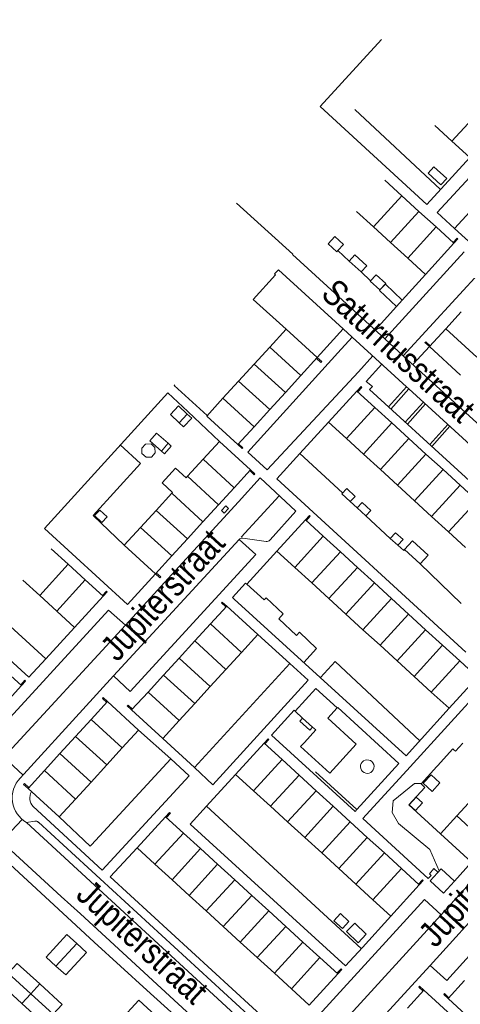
# Model space of a CAD drawing. Header units: metres. Extents: x 111546 to 149831, y 498798 to 507863.
# Tile 36 of 256: x 112617 to 112635, y 500527 to 500567. Entities that reach past the tile are written whole.
import ezdxf

# ---------------------------------------------------------------- set-up
doc = ezdxf.new("R2010")
doc.units = ezdxf.units.M
doc.layers.add('bladindeling', color=7, linetype='Continuous', lineweight=5)
doc.styles.add('Zaanstad', font='ARIALN.TTF')

msp = doc.modelspace()

# ---------------------------------------------------------------- linework, layer by layer
at = {"layer": 'bladindeling'}
for p, q in [((112630.5764, 500563.3169), (112634.0433, 500560.084)), ((112635.6482, 500563.2916), (112634.4999, 500562.0343)), ((112634.4999, 500562.0343), (112633.8128, 500562.6617)), ((112633.4896, 500559.477), (112635.2213, 500561.3754)), ((112631.7932, 500560.4553), (112632.4812, 500559.8277)), ((112631.3305, 500558.5702), (112632.4812, 500559.8277)), ((112632.4812, 500559.8277), (112633.169, 500559.2001)), ((112631.3305, 500558.5702), (112630.6425, 500559.1977)), ((112632.0187, 500557.9428), (112633.169, 500559.2001)), ((112633.169, 500559.2001), (112633.8575, 500558.5719)), ((112632.0187, 500557.9428), (112631.3305, 500558.5702)), ((112633.8575, 500558.5719), (112632.7123, 500557.3102)), ((112632.7123, 500557.3102), (112632.0187, 500557.9428)), ((112630.3571, 500557.1942), (112629.8977, 500557.617)), ((112631.7913, 500554.0568), (112634.9856, 500557.5656)), ((112633.4342, 500556.6519), (112632.7123, 500557.3102)), ((112632.5367, 500553.3709), (112635.7548, 500556.8805)), ((112630.8353, 500556.7563), (112631.2178, 500556.3962)), ((112633.4342, 500556.6519), (112632.4966, 500555.6182)), ((112631.5885, 500556.0267), (112631.201, 500556.3778)), ((112631.5885, 500556.0267), (112631.574, 500556.0105)), ((112627.8083, 500554.4417), (112626.4727, 500555.6428)), ((112631.4069, 500554.4077), (112632.26, 500555.3568)), ((112634.8761, 500555.1478), (112634.2471, 500554.4595)), ((112627.8083, 500554.4417), (112627.1501, 500553.7223)), ((112629.0653, 500553.2942), (112630.1088, 500554.4571)), ((112634.2471, 500554.4595), (112635.5039, 500553.3076)), ((112627.1501, 500553.7223), (112626.5209, 500553.0343)), ((112628.4074, 500552.5742), (112627.1501, 500553.7223)), ((112633.588, 500553.7384), (112632.9227, 500553.0185)), ((112626.5209, 500553.0343), (112625.8893, 500552.3439)), ((112627.7785, 500551.886), (112626.5209, 500553.0343)), ((112627.7785, 500551.886), (112628.4074, 500552.5742)), ((112625.8893, 500552.3439), (112625.2601, 500551.6561)), ((112627.1473, 500551.1953), (112625.8893, 500552.3439)), ((112632.6704, 500552.1158), (112631.9358, 500551.3095)), ((112627.1473, 500551.1953), (112627.7785, 500551.886)), ((112632.7555, 500552.0413), (112632.036, 500551.2178)), ((112626.5185, 500550.5071), (112625.2601, 500551.6561)), ((112633.3479, 500551.4982), (112632.61, 500550.6934)), ((112633.4313, 500551.4227), (112632.6991, 500550.612)), ((112623.8417, 500551.1182), (112625.1136, 500549.9149)), ((112626.5185, 500550.5071), (112627.1473, 500551.1953)), ((112631.3878, 500551.2864), (112630.238, 500550.0291)), ((112632.0754, 500550.6579), (112631.3878, 500551.2864)), ((112628.3625, 500549.4202), (112629.5168, 500550.6882)), ((112629.5168, 500550.6882), (112630.238, 500550.0291)), ((112632.0754, 500550.6579), (112630.9256, 500549.4005)), ((112632.7632, 500550.0293), (112632.0754, 500550.6579)), ((112634.3367, 500550.5943), (112633.5998, 500549.789)), ((112634.4132, 500550.5262), (112633.6858, 500549.7104)), ((112630.238, 500550.0291), (112630.9256, 500549.4005)), ((112632.7632, 500550.0293), (112631.6134, 500548.772)), ((112633.4509, 500549.4008), (112632.7632, 500550.0293)), ((112627.0451, 500548.7613), (112626.2638, 500549.476)), ((112630.0888, 500547.8354), (112628.3625, 500549.4202)), ((112630.9256, 500549.4005), (112631.6134, 500548.772)), ((112633.4509, 500549.4008), (112632.3011, 500548.1433)), ((112634.1387, 500548.7722), (112633.4509, 500549.4008)), ((112624.4545, 500549.1939), (112623.8231, 500548.5033)), ((112625.7125, 500548.0437), (112624.4545, 500549.1939)), ((112631.6134, 500548.772), (112632.3011, 500548.1433)), ((112634.1387, 500548.7722), (112632.9887, 500547.5147)), ((112634.8264, 500548.1435), (112634.1387, 500548.7722)), ((112623.8231, 500548.5033), (112623.771, 500548.4464)), ((112625.0813, 500547.353), (112623.8231, 500548.5033)), ((112632.3011, 500548.1433), (112632.9887, 500547.5147)), ((112634.8264, 500548.1435), (112633.6764, 500546.886)), ((112635.5142, 500547.515), (112634.8264, 500548.1435)), ((112623.1951, 500547.8165), (112622.5651, 500547.1273)), ((112623.2294, 500547.8539), (112623.1951, 500547.8165)), ((112624.4533, 500546.6662), (112623.1951, 500547.8165)), ((112625.0813, 500547.353), (112625.7125, 500548.0437)), ((112625.9904, 500546.0412), (112627.5288, 500547.7169)), ((112624.4533, 500546.6662), (112625.0813, 500547.353)), ((112630.6809, 500547.2261), (112630.3914, 500547.4794)), ((112632.9887, 500547.5147), (112633.6764, 500546.886)), ((112635.5142, 500547.515), (112634.3642, 500546.2575)), ((112620.0254, 500546.9196), (112621.2794, 500545.7211)), ((112622.5651, 500547.1273), (112621.9383, 500546.4417)), ((112623.8233, 500545.977), (112622.5651, 500547.1273)), ((112623.8233, 500545.977), (112624.4533, 500546.6662)), ((112632.0121, 500545.9983), (112631.0207, 500546.9116)), ((112633.6764, 500546.886), (112634.3642, 500546.2575)), ((112623.1965, 500545.2914), (112621.9383, 500546.4417)), ((112634.3642, 500546.2575), (112635.0519, 500545.6289)), ((112625.9112, 500545.9548), (112620.8432, 500540.4443)), ((112623.1965, 500545.2914), (112623.8233, 500545.977)), ((112627.0028, 500545.8771), (112626.0568, 500546.0061)), ((112628.1575, 500544.8243), (112629.3074, 500546.0823)), ((112629.3074, 500546.0823), (112629.9954, 500545.4536)), ((112618.33, 500545.5802), (112619.0175, 500544.9519)), ((112628.8455, 500544.1956), (112629.9954, 500545.4536)), ((112629.9954, 500545.4536), (112630.6836, 500544.8248)), ((112618.1122, 500541.1278), (112613.9029, 500544.999)), ((112617.8663, 500543.688), (112619.0175, 500544.9519)), ((112619.0175, 500544.9519), (112619.7051, 500544.3236)), ((112622.5386, 500544.5716), (112623.1965, 500545.2914)), ((112634.8673, 500543.3673), (112633.2226, 500544.9736)), ((112621.4069, 500543.3215), (112622.5386, 500544.5716)), ((112628.8455, 500544.1956), (112628.1575, 500544.8243)), ((112629.5336, 500543.567), (112630.6836, 500544.8248)), ((112630.6836, 500544.8248), (112631.3716, 500544.1961)), ((112617.8663, 500543.688), (112617.179, 500544.3167)), ((112619.7051, 500544.3236), (112618.5513, 500543.0613)), ((112626.9213, 500543.5121), (112626.2166, 500544.1485)), ((112629.5336, 500543.567), (112628.8455, 500544.1956)), ((112630.2216, 500542.9381), (112631.3716, 500544.1961)), ((112631.3716, 500544.1961), (112632.0598, 500543.5675)), ((112618.5513, 500543.0613), (112617.8663, 500543.688)), ((112630.2216, 500542.9381), (112629.5336, 500543.567)), ((112630.9098, 500542.3095), (112632.0598, 500543.5675)), ((112632.0598, 500543.5675), (112632.7478, 500542.9386)), ((112625.4096, 500543.2646), (112624.7505, 500542.5434)), ((112630.9098, 500542.3095), (112630.2216, 500542.9381)), ((112631.5979, 500541.6808), (112632.7478, 500542.9386)), ((112632.7478, 500542.9386), (112633.4359, 500542.31)), ((112621.3281, 500542.4983), (112616.4497, 500537.1899)), ((112619.2722, 500542.4018), (112618.1122, 500541.1278)), ((112624.7505, 500542.5434), (112624.121, 500541.8549)), ((112626.0064, 500541.3931), (112624.7505, 500542.5434)), ((112631.5979, 500541.6808), (112630.9098, 500542.3095)), ((112632.2859, 500541.0522), (112633.4359, 500542.31)), ((112633.4359, 500542.31), (112634.1239, 500541.6813)), ((112624.121, 500541.8549), (112623.4923, 500541.1672)), ((112624.121, 500541.8549), (112625.3776, 500540.7049)), ((112625.3776, 500540.7049), (112626.0064, 500541.3931)), ((112632.2859, 500541.0522), (112631.5979, 500541.6808)), ((112632.9741, 500540.4233), (112634.1239, 500541.6813)), ((112634.1239, 500541.6813), (112634.8107, 500541.0537)), ((112623.4923, 500541.1672), (112622.8637, 500540.4794)), ((112623.4923, 500541.1672), (112624.7491, 500540.0171)), ((112632.9741, 500540.4233), (112632.2859, 500541.0522)), ((112634.8107, 500541.0537), (112633.6626, 500539.7943)), ((112627.9564, 500540.9476), (112624.1069, 500536.7481)), ((112624.7491, 500540.0171), (112625.3776, 500540.7049)), ((112622.8637, 500540.4794), (112622.235, 500539.7918)), ((112622.8637, 500540.4794), (112624.1205, 500539.3293)), ((112633.6626, 500539.7943), (112632.9741, 500540.4233)), ((112622.235, 500539.7918), (112623.492, 500538.6416)), ((112624.1205, 500539.3293), (112624.7491, 500540.0171)), ((112629.8711, 500539.1542), (112629.0106, 500539.9368)), ((112634.3838, 500539.1354), (112633.6626, 500539.7943)), ((112620.6005, 500539.4073), (112619.9411, 500538.6865)), ((112623.492, 500538.6416), (112624.1205, 500539.3293)), ((112633.2648, 500537.8991), (112634.3838, 500539.1354)), ((112619.9411, 500538.6865), (112619.3135, 500538.0002)), ((112621.1979, 500537.5375), (112619.9411, 500538.6865)), ((112621.857, 500538.2587), (112623.153, 500537.0916)), ((112619.3135, 500538.0002), (112618.6841, 500537.3119)), ((112619.3135, 500538.0002), (112620.5687, 500536.849)), ((112620.5687, 500536.849), (112621.1979, 500537.5375)), ((112616.4225, 500537.1573), (112617.2011, 500536.4419)), ((112618.6841, 500537.3119), (112618.0546, 500536.6237)), ((112618.6841, 500537.3119), (112619.9397, 500536.1607)), ((112619.9602, 500533.6234), (112623.153, 500537.0916)), ((112627.6427, 500537.0682), (112626.4927, 500535.8096)), ((112628.331, 500536.4393), (112627.6427, 500537.0682)), ((112618.0546, 500536.6237), (112619.3105, 500535.4722)), ((112619.9397, 500536.1607), (112620.5687, 500536.849)), ((112625.7713, 500536.4686), (112626.4927, 500535.8096)), ((112628.331, 500536.4393), (112627.181, 500535.181)), ((112629.0192, 500535.8105), (112628.331, 500536.4393)), ((112630.6647, 500535.0513), (112628.9984, 500536.5757)), ((112619.3105, 500535.4722), (112619.9397, 500536.1607)), ((112626.4927, 500535.8096), (112627.181, 500535.181)), ((112629.0192, 500535.8105), (112627.8694, 500534.5523)), ((112629.7075, 500535.1819), (112629.0192, 500535.8105)), ((112635.325, 500535.4784), (112634.6943, 500534.7909)), ((112624.6005, 500535.188), (112630.8417, 500529.4362)), ((112627.181, 500535.181), (112627.8694, 500534.5523)), ((112629.7075, 500535.1819), (112628.5575, 500533.9235)), ((112630.3957, 500534.553), (112629.7075, 500535.1819)), ((112617.1533, 500534.6536), (112616.3138, 500533.7501)), ((112622.9461, 500534.758), (112623.6674, 500534.0993)), ((112634.6943, 500534.7909), (112635.9502, 500533.6394)), ((112617.3331, 500534.5281), (112617.6688, 500534.5762)), ((112627.0159, 500525.5967), (112617.3331, 500534.5281)), ((112617.8105, 500534.5326), (112626.943, 500526.1564)), ((112627.8694, 500534.5523), (112628.5575, 500533.9235)), ((112630.3957, 500534.553), (112629.2459, 500533.2949)), ((112631.0838, 500533.9242), (112630.3957, 500534.553)), ((112622.5171, 500532.8423), (112623.6674, 500534.0993)), ((112623.6674, 500534.0993), (112624.3558, 500533.4705)), ((112628.5575, 500533.9235), (112629.2459, 500533.2949)), ((112631.0838, 500533.9242), (112629.9342, 500532.6662)), ((112631.7722, 500533.2954), (112631.0838, 500533.9242)), ((112621.7959, 500533.5014), (112620.7034, 500532.3334)), ((112623.2051, 500532.2133), (112624.3558, 500533.4705)), ((112624.3558, 500533.4705), (112625.0441, 500532.8418)), ((112629.2459, 500533.2949), (112629.9342, 500532.6662)), ((112631.7722, 500533.2954), (112630.6225, 500532.0374)), ((112632.4595, 500532.6676), (112631.7722, 500533.2954)), ((112623.2051, 500532.2133), (112622.5171, 500532.8423)), ((112623.8933, 500531.5845), (112625.0441, 500532.8418)), ((112625.0441, 500532.8418), (112625.7325, 500532.2132)), ((112629.9342, 500532.6662), (112630.6225, 500532.0374)), ((112631.3109, 500531.4087), (112632.4595, 500532.6676)), ((112635.2911, 500532.9182), (112634.6043, 500532.1605)), ((112620.7034, 500532.3334), (112627.6538, 500525.9552)), ((112623.8933, 500531.5845), (112623.2051, 500532.2133)), ((112624.5813, 500530.9555), (112625.7325, 500532.2132)), ((112625.7325, 500532.2132), (112626.4208, 500531.5845)), ((112630.6225, 500532.0374), (112631.3109, 500531.4087)), ((112624.5813, 500530.9555), (112623.8933, 500531.5845)), ((112625.2694, 500530.3265), (112626.4208, 500531.5845)), ((112626.4208, 500531.5845), (112627.1091, 500530.9557)), ((112625.2694, 500530.3265), (112624.5813, 500530.9555)), ((112625.9576, 500529.6977), (112627.1091, 500530.9557)), ((112627.1091, 500530.9557), (112627.7975, 500530.327)), ((112634.0694, 500530.8007), (112629.2311, 500525.5093)), ((112632.0324, 500530.7496), (112630.8845, 500529.4837)), ((112625.9576, 500529.6977), (112625.2694, 500530.3265)), ((112626.6456, 500529.0687), (112627.7975, 500530.327)), ((112627.7975, 500530.327), (112628.4858, 500529.6984)), ((112619.3578, 500529.6435), (112618.5218, 500528.7298)), ((112626.6456, 500529.0687), (112625.9576, 500529.6977)), ((112627.3338, 500528.4397), (112628.4858, 500529.6984)), ((112628.4858, 500529.6984), (112629.1719, 500529.0718)), ((112627.3338, 500528.4397), (112626.6456, 500529.0687)), ((112629.1719, 500529.0718), (112628.0226, 500527.81)), ((112616.5971, 500528.4423), (112617.5037, 500527.6125)), ((112628.0226, 500527.81), (112627.3338, 500528.4397)), ((112617.8642, 500528.0056), (112617.5037, 500527.6125)), ((112617.5037, 500527.6125), (112617.1434, 500527.2199)), ((112617.5037, 500527.6125), (112618.4084, 500526.7847))]:
    msp.add_line(p, q, dxfattribs=at)
for points in [[(112641.4199, 500565.9572), (112640.6495, 500565.1058), (112638.3546, 500562.6167), (112637.389, 500561.5369), (112636.6953, 500562.1808), (112633.9058, 500559.148), (112634.6024, 500558.5071), (112636.039, 500557.2059), (112639.1611, 500560.6662), (112644.9287, 500566.939)], [(112631.6566, 500566.1368), (112629.1766, 500563.4294), (112633.4896, 500559.477)], [(112635.6482, 500563.2916), (112636.3695, 500562.6327), (112635.2213, 500561.3754), (112634.4999, 500562.0343)], [(112637.3919, 500561.54), (112637.389, 500561.5369), (112634.6024, 500558.5071)], [(112648.9057, 500538.423), (112645.5632, 500541.4791), (112645.1741, 500541.8306), (112644.4093, 500542.5363), (112644.0204, 500542.8827), (112640.4729, 500546.1239), (112640.3945, 500546.2008), (112637.3126, 500549.0207), (112637.2264, 500549.09), (112636.3988, 500549.8511), (112636.0887, 500550.1277), (112632.5367, 500553.3709), (112631.7913, 500554.0568), (112628.066, 500557.4567), (112628.0818, 500557.4741), (112625.8076, 500559.5339)], [(112633.8575, 500558.5719), (112634.5792, 500557.9135), (112633.4342, 500556.6519)], [(112629.7729, 500558.1851), (112629.5049, 500557.8941), (112629.8556, 500557.5713), (112629.8977, 500557.617)], [(112629.8977, 500557.617), (112630.1236, 500557.8625), (112629.7729, 500558.1851)], [(112634.5463, 500557.9438), (112634.7091, 500558.1213), (112634.7419, 500558.091), (112634.5792, 500557.9135)], [(112626.4727, 500555.6428), (112627.38, 500556.6387), (112627.3437, 500556.6717), (112627.5001, 500556.8416), (112630.1088, 500554.4571), (112630.4781, 500554.1151), (112632.6704, 500552.1158), (112632.7555, 500552.0413), (112637.2543, 500547.9275), (112638.3283, 500546.9491), (112639.2865, 500546.0692), (112639.5845, 500545.8048), (112643.0288, 500542.6684)], [(112631.201, 500556.3778), (112631.4388, 500556.6404), (112631.8264, 500556.2894), (112631.5885, 500556.0267)], [(112631.574, 500556.0105), (112632.26, 500555.3568), (112632.4966, 500555.6182), (112631.8172, 500556.2658), (112631.5885, 500556.0267)], [(112630.4781, 500554.1151), (112629.8936, 500553.4842), (112626.2638, 500549.476)], [(112628.4074, 500552.5742), (112629.0653, 500553.2942), (112627.8083, 500554.4417)], [(112634.2471, 500554.4595), (112633.588, 500553.7384), (112634.8448, 500552.5866)], [(112633.588, 500553.7384), (112633.4098, 500553.9005), (112633.4399, 500553.9335), (112633.6181, 500553.7715)], [(112631.3025, 500553.3631), (112630.7228, 500552.7278), (112627.0451, 500548.7613)], [(112629.035, 500553.2611), (112629.213, 500553.0989), (112629.2431, 500553.132), (112629.0653, 500553.2942)], [(112639.2909, 500546.0652), (112638.6659, 500545.3741), (112638.4115, 500545.61), (112638.303, 500545.4918), (112631.1774, 500552.0023), (112631.2935, 500552.1292), (112631.0439, 500552.3377), (112631.6723, 500553.025)], [(112624.6162, 500550.9521), (112623.2894, 500552.1657), (112623.3136, 500552.1932)], [(112630.6666, 500551.9455), (112630.8293, 500552.123), (112630.8623, 500552.0929), (112630.6996, 500551.9154)], [(112623.8417, 500551.1182), (112623.0288, 500551.8783), (112618.0603, 500546.4012), (112621.4069, 500543.3215)], [(112631.3878, 500551.2864), (112630.6666, 500551.9455), (112629.5168, 500550.6882)], [(112625.2601, 500551.6561), (112624.6021, 500550.9366), (112625.8599, 500549.7863), (112626.5185, 500550.5071)], [(112623.821, 500551.0169), (112623.9996, 500550.8502), (112623.6705, 500550.4976), (112623.492, 500550.6643)], [(112620.0254, 500546.9196), (112621.9371, 500549.0269), (112621.117, 500549.7708)], [(112623.0469, 500549.8367), (112623.176, 500549.7231), (112622.9032, 500549.411), (112622.7739, 500549.5245)], [(112625.7125, 500548.0437), (112626.3716, 500548.7648), (112625.1136, 500549.9149), (112624.4545, 500549.1939)], [(112625.8599, 500549.7863), (112626.0377, 500549.6241), (112626.0678, 500549.6571), (112625.89, 500549.8193)], [(112635.0605, 500541.4056), (112627.4289, 500548.396), (112628.3625, 500549.4202)], [(112623.771, 500548.4464), (112623.3413, 500548.837), (112622.8014, 500548.2429), (112623.2294, 500547.8539)], [(112626.3415, 500548.7317), (112626.5195, 500548.5694), (112626.5496, 500548.6026), (112626.3716, 500548.7648)], [(112616.2655, 500536.9687), (112616.4497, 500537.1899), (112615.7753, 500537.7961), (112620.6435, 500543.0933), (112621.3281, 500542.4983), (112623.4775, 500544.8504), (112625.8819, 500547.4684), (112626.7567, 500548.4356), (112628.1939, 500547.0986), (112627.158, 500545.9326)], [(112618.1122, 500541.1278), (112617.4225, 500540.395), (112612.4082, 500544.9694), (112615.1762, 500547.9966)], [(112628.5863, 500546.7414), (112628.749, 500546.9189), (112628.7818, 500546.8886), (112628.6193, 500546.7111)], [(112628.1575, 500544.8243), (112627.4361, 500545.4832), (112628.5863, 500546.7414), (112629.3074, 500546.0823)], [(112621.9383, 500546.4417), (112621.2794, 500545.7211), (112622.5386, 500544.5716)], [(112617.078, 500536.3182), (112617.2271, 500536.4706), (112619.5995, 500539.0847), (112620.8432, 500540.4443), (112621.5207, 500539.8189), (112626.5902, 500545.3425), (112625.9112, 500545.9548)], [(112625.7166, 500543.5479), (112625.6415, 500543.6165), (112626.1678, 500544.1925), (112626.2166, 500544.1485), (112627.4361, 500545.4832)], [(112632.5893, 500545.5429), (112632.5562, 500545.5059), (112632.3171, 500545.7207)], [(112622.5386, 500544.5716), (112622.7165, 500544.4092), (112622.7466, 500544.4423), (112622.5687, 500544.6046)], [(112619.7051, 500544.3236), (112620.4261, 500543.6647), (112619.2722, 500542.4018), (112618.5513, 500543.0613)], [(112620.3933, 500543.6948), (112620.556, 500543.8723), (112620.5888, 500543.8422), (112620.4261, 500543.6647)], [(112625.3793, 500543.2316), (112625.2018, 500543.3941), (112625.2319, 500543.4271), (112625.4096, 500543.2646)], [(112633.2648, 500537.8991), (112632.6557, 500537.2187), (112625.7166, 500543.5479)], [(112626.9213, 500543.5121), (112627.0028, 500543.6014), (112627.6919, 500542.944), (112627.5106, 500542.7541), (112628.2223, 500542.075), (112628.3522, 500542.2111), (112629.0377, 500541.557), (112628.5207, 500540.9901)], [(112626.0064, 500541.3931), (112626.6654, 500542.1143), (112625.4096, 500543.2646)], [(112622.8331, 500537.9204), (112624.1069, 500536.7481), (112624.8571, 500536.0511), (112628.6951, 500540.2673), (112627.9564, 500540.9476), (112626.6654, 500542.1143)], [(112633.2091, 500537.8262), (112629.7841, 500541.0205), (112629.1951, 500540.375)], [(112634.8107, 500541.0537), (112635.5319, 500540.3946), (112634.3838, 500539.1354)], [(112616.4089, 500540.7171), (112617.1303, 500540.0582), (112615.9817, 500538.8002), (112615.2605, 500539.4593)], [(112617.0973, 500540.0885), (112617.26, 500540.266), (112617.293, 500540.2357), (112617.1303, 500540.0582)], [(112622.235, 500539.7918), (112621.5759, 500539.0707), (112622.8331, 500537.9204), (112623.492, 500538.6416)], [(112632.362, 500536.9097), (112630.6647, 500535.0513), (112630.5924, 500534.9708), (112627.2182, 500538.0584), (112628.1284, 500539.0551), (112628.1692, 500539.0191), (112629.0106, 500539.9368)], [(112633.9358, 500532.5203), (112633.7703, 500532.6631), (112633.5875, 500532.4517), (112633.6587, 500532.39), (112633.5388, 500532.2617), (112630.9051, 500534.6872), (112632.8142, 500536.7792), (112635.8584, 500540.1153), (112637.8769, 500538.2598)], [(112620.5703, 500539.3745), (112620.3928, 500539.537), (112620.4229, 500539.5701), (112620.6005, 500539.4073)], [(112621.1979, 500537.5375), (112621.857, 500538.2587), (112620.6005, 500539.4073)], [(112621.5759, 500539.0707), (112621.3984, 500539.2333), (112621.4285, 500539.2663), (112621.6062, 500539.1038)], [(112628.1692, 500539.0191), (112628.4707, 500538.7438), (112628.8682, 500538.3814), (112629.0018, 500538.2627), (112628.5439, 500537.7579), (112628.3938, 500537.5922), (112629.5687, 500536.519), (112630.6397, 500537.6906), (112629.4927, 500538.7407), (112629.8711, 500539.1542)], [(112632.362, 500536.9097), (112629.8888, 500539.1693), (112629.8711, 500539.1542)], [(112628.4707, 500538.7438), (112628.3608, 500538.6218), (112628.7584, 500538.2598), (112628.8682, 500538.3814)], [(112626.9215, 500537.7271), (112627.0842, 500537.9046), (112627.117, 500537.8745), (112626.9545, 500537.697)], [(112627.6427, 500537.0682), (112626.9215, 500537.7271), (112625.7713, 500536.4686)], [(112634.035, 500534.0701), (112632.7546, 500535.2372), (112633.3996, 500535.9405), (112633.2524, 500536.0909), (112633.8843, 500536.789), (112633.9194, 500536.8076), (112634.531, 500537.5037), (112634.5737, 500537.465)], [(112634.5737, 500537.465), (112634.6456, 500537.3999), (112634.9421, 500537.7271)], [(112617.6004, 500535.1695), (112620.3874, 500532.6031), (112623.9005, 500536.4075), (112623.153, 500537.0916)], [(112618.0546, 500536.6237), (112617.3953, 500535.9029), (112618.6514, 500534.751), (112619.3105, 500535.4722)], [(112629.2311, 500525.5093), (112628.5622, 500526.133), (112633.3881, 500531.4128), (112634.0694, 500530.8007), (112636.148, 500533.1058), (112638.5367, 500535.7359), (112639.4944, 500536.7634), (112640.9189, 500535.4646), (112639.9738, 500534.4054)], [(112623.9385, 500534.461), (112624.6005, 500535.188), (112625.7713, 500536.4686)], [(112617.3955, 500535.903), (112617.2178, 500536.0656), (112617.2481, 500536.0986), (112617.4256, 500535.9361)], [(112633.9872, 500532.5768), (112633.606, 500533.4323), (112632.3484, 500534.4875), (112632.0866, 500534.923), (112632.1287, 500535.4073), (112632.9922, 500536.0991), (112633.2555, 500536.0943)], [(112618.6514, 500534.751), (112619.9001, 500533.5673), (112619.9602, 500533.6234)], [(112622.5171, 500532.8423), (112621.7959, 500533.5014), (112622.9461, 500534.758)], [(112622.9461, 500534.758), (112623.1088, 500534.9355), (112623.1418, 500534.9054), (112622.9791, 500534.7279)], [(112634.6943, 500534.7909), (112634.035, 500534.0701), (112635.2911, 500532.9182), (112635.9502, 500533.6394)], [(112615.6872, 500534.3258), (112618.7251, 500531.54), (112619.5083, 500530.8318), (112620.5365, 500529.8912), (112624.1351, 500526.5707)], [(112630.8845, 500529.4837), (112630.2058, 500528.7329), (112623.9385, 500534.461)], [(112638.5735, 500534.2255), (112638.5372, 500534.1853), (112639.2185, 500533.5805), (112634.2971, 500528.149), (112633.6188, 500528.7484), (112629.9039, 500524.6963)], [(112633.6188, 500528.7484), (112638.5372, 500534.1853), (112638.5735, 500534.2255)], [(112610.9765, 500529.1378), (112615.4155, 500533.9928), (112619.335, 500530.3683), (112620.0696, 500529.6997)], [(112631.3109, 500531.4087), (112632.0324, 500530.7496), (112633.1809, 500532.0085), (112632.4595, 500532.6676)], [(112633.1478, 500532.0387), (112633.3105, 500532.2163), (112633.3434, 500532.186), (112633.1809, 500532.0085)], [(112618.5218, 500528.7298), (112618.1284, 500529.0898), (112618.9641, 500530.0037), (112619.3578, 500529.6435)], [(112619.3578, 500529.6435), (112619.7509, 500529.2838), (112618.9151, 500528.3698), (112618.5218, 500528.7298)], [(112620.0696, 500529.6997), (112622.19, 500527.7527), (112624.0054, 500526.1081), (112619.5878, 500521.2498)], [(112629.1719, 500529.0718), (112629.8933, 500528.4128), (112628.7436, 500527.1509), (112628.0226, 500527.81)], [(112616.5971, 500528.4423), (112616.9578, 500528.8349), (112617.8642, 500528.0056)], [(112617.1434, 500527.2199), (112616.2352, 500528.0484), (112616.5971, 500528.4423)], [(112629.8602, 500528.4429), (112630.023, 500528.6206), (112630.056, 500528.5903), (112629.8933, 500528.4128)], [(112617.8642, 500528.0056), (112618.7701, 500527.1765), (112618.4084, 500526.7847)], [(112633.341, 500527.72), (112633.1633, 500527.8826), (112633.1936, 500527.9156), (112633.3711, 500527.7531)], [(112635.0035, 500528.1414), (112634.3444, 500527.4201), (112635.6014, 500526.2687), (112636.2605, 500526.9897)], [(112632.7115, 500527.0324), (112633.3711, 500527.7531), (112634.6282, 500526.6051)], [(112634.3444, 500527.4201), (112634.1669, 500527.5828), (112634.197, 500527.6158), (112634.3747, 500527.4531)], [(112618.4084, 500526.7847), (112618.0481, 500526.3946), (112617.1434, 500527.2199)], [(112621.1014, 500526.5221), (112621.8609, 500527.3526), (112623.0386, 500526.2754), (112622.2792, 500525.445)]]:
    msp.add_lwpolyline(points, dxfattribs=at)
for points in [[(112633.5345, 500560.7429), (112633.7725, 500561.0031), (112634.2865, 500560.5329), (112634.0484, 500560.2727)], [(112630.8353, 500556.7563), (112630.3571, 500557.1942), (112630.5861, 500557.4442), (112631.0644, 500557.0064)], [(112623.1394, 500550.9937), (112623.492, 500550.6643), (112623.821, 500551.0169), (112623.4684, 500551.3461)], [(112622.3064, 500549.9349), (112622.7739, 500549.5245), (112623.0469, 500549.8367), (112622.5794, 500550.247)], [(112622.5252, 500549.4452), (112622.5171, 500549.6657), (112622.3563, 500549.8133), (112622.1327, 500549.8023), (112621.9815, 500549.6371), (112621.9925, 500549.4192), (112622.158, 500549.2715), (112622.3714, 500549.2813)], [(112630.0544, 500547.7992), (112630.3914, 500547.4794), (112630.5926, 500547.6915), (112630.2557, 500548.0114)], [(112630.6809, 500547.2261), (112631.0207, 500546.9116), (112631.2194, 500547.1261), (112630.8795, 500547.4407)], [(112620.5883, 500546.8609), (112620.3773, 500546.6344), (112620.0752, 500546.9156), (112620.2863, 500547.1421)], [(112625.314, 500547.0135), (112625.488, 500547.2039), (112625.3738, 500547.3084), (112625.1998, 500547.1179)], [(112632.0121, 500545.9983), (112632.3171, 500545.7207), (112632.5255, 500545.9497), (112632.2204, 500546.2273)], [(112632.5893, 500545.5429), (112632.9055, 500545.8946), (112633.5388, 500545.3255), (112633.2226, 500544.9736)], [(112633.3394, 500536.1074), (112633.6592, 500536.4567), (112634.0145, 500536.1316), (112633.6946, 500535.7821)], [(112633.0291, 500535.0133), (112632.7772, 500535.2408), (112633.0558, 500535.5492), (112633.3078, 500535.3217)], [(112633.6153, 500532.1702), (112634.1587, 500531.6731), (112634.6043, 500532.1605), (112634.061, 500532.6574)], [(112629.7319, 500530.5554), (112629.9977, 500530.8483), (112630.343, 500530.535), (112630.0773, 500530.2421)], [(112630.2445, 500530.1242), (112630.5747, 500530.4653), (112631.0419, 500530.0129), (112630.7116, 500529.6719)]]:
    msp.add_lwpolyline(points, close=True, dxfattribs=at)
for centre, radius, start, end in [((112626.0315, 500545.8454), 0.1626, 81.03622, 137.73061), ((112627.0303, 500546.0449), 0.17, 260.71329, 318.69093), ((112631.0806, 500536.7821), 0.2736, 32.48639, 212.53611), ((112631.0807, 500536.7819), 0.2736, 212.48639, 32.53611), ((112617.8923, 500535.521), 1.1396, 135.6055, 240.61309), ((112617.9766, 500535.5147), 0.5107, 149.55087, 222.54188), ((112617.7119, 500534.4641), 0.1201, 34.73021, 111.00566)]:
    msp.add_arc(centre, radius, start, end, dxfattribs=at)

# ---------------------------------------------------------------- texts
at = {"layer": 'bladindeling', "color": 2, "style": 'Zaanstad'}
for s, rotation, p in [('Saturnusstraat', 317.51286, (112629.1645, 500555.794)), ('Jupiterstraat', 47.26723, (112620.9929, 500540.9734)), ('Jupiterstraat', 47.82833, (112611.6286, 500531.8356)), ('Jupiterstraat', 47.68225, (112633.831, 500529.4242)), ('Jupiterstraat', 317.41334, (112619.2758, 500531.5274))]:
    msp.add_text(s, height=1.031992, rotation=rotation, dxfattribs=at).set_placement(p)

doc.saveas('drawing.dxf')
